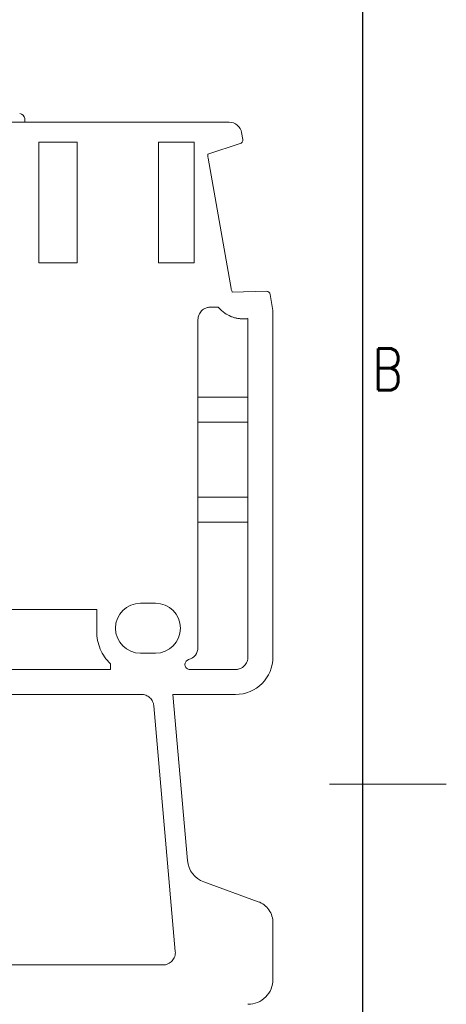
# Model space of a CAD drawing. Header units: millimetres. Extents: x -5 to 292, y -5 to 205.
# Tile 12 of 13: x 266 to 292, y 87 to 146. Entities that reach past the tile are written whole.
import ezdxf
from ezdxf.enums import TextEntityAlignment as Align

# ---------------------------------------------------------------- set-up
doc = ezdxf.new("R2010")
doc.units = ezdxf.units.MM
doc.layers.get('0').update_dxf_attribs({"lineweight": 30})
for name, color, linetype, lineweight in [('TEXT', 6, 'Continuous', 13), ('尺寸线', 3, 'Continuous', 13), ('轮廓线', 7, 'Continuous', 30)]:
    doc.layers.add(name, color=color, linetype=linetype, lineweight=lineweight)
doc.styles.add('romans-高2.5', font='romans.shx', dxfattribs={"width": 0.8, "height": 2.5})
doc.styles.add('romans-高3.5', font='romans.shx', dxfattribs={"width": 0.8, "height": 3.5})
doc.styles.add('宋体-高2.5', font='txt', dxfattribs={"width": 0.8, "height": 2.5})

# ---------------------------------------------------------------- blocks, each defined once
blk = doc.blocks.new('FOR-1754 Rev.1.1-A4客户图')
at = {"layer": '尺寸线'}
blk.add_line((-2, 100), (5, 100), dxfattribs=at)
at = {"layer": '轮廓线'}
blk.add_lwpolyline([(-74.666, 0), (0, 0), (0, 200), (-287, 200)], dxfattribs=at)
at = {"layer": 'TEXT', "style": 'romans-高2.5', "width": 0.8}
blk.add_text('B', height=2.5, dxfattribs=at).set_placement((0.571, 123.658))
at = {"layer": '尺寸线', "width": 0.8}
for tag, height, style, p in [('/', 2.5, 'romans-高2.5', (-94.886, 30.436)), ('/', 2.5, 'romans-高2.5', (-96.707, 25.38)), ('/', 2.5, 'romans-高2.5', (-102.11, 20.605)), ('15EDGKNM-3.81-XXP-1Y-1000A(H)', 3.5, 'romans-高3.5', (-40.893, 11.725)), ('CENGMZ_2018.10.18', 2.5, 'romans-高2.5', (-97.539, 6.165)), ('15EDGKNM-3.5-C04', 2.5, 'romans-高2.5', (-47.364, 6.202)), ('T0-1', 2.5, 'romans-高2.5', (-5.688, 6.165)), ('2:1', 2.5, 'romans-高2.5', (-23.284, 1.196)), ('1/1', 2.5, 'romans-高2.5', (-5.772, 1.368))]:
    blk.add_attdef(tag, text='', height=height, dxfattribs=dict(at, style=style)).set_placement(p, align=Align.CENTER)
at = {"layer": '尺寸线', "style": '宋体-高2.5', "width": 0.8}
blk.add_attdef('/', text='', height=2.5, dxfattribs=at).set_placement((-55.643, 31.973), align=Align.MIDDLE_LEFT)

msp = doc.modelspace()

# ---------------------------------------------------------------- linework, layer by layer
at = {"color": 7, "linetype": 'Continuous', "lineweight": 15}
for p, q in [((237.058, 139.739), (278.987, 139.739)), ((266.72, 139.956), (266.72, 139.739)), ((279.726, 139.119), (279.798, 138.712)), ((267.576, 138.539), (267.576, 131.294)), ((267.576, 138.539), (269.867, 138.539)), ((269.867, 131.294), (269.867, 138.539)), ((274.735, 138.539), (276.887, 138.539)), ((274.735, 138.539), (274.735, 131.294)), ((276.887, 131.294), (276.887, 138.539)), ((279.64, 138.457), (277.707, 137.816)), ((277.707, 137.816), (277.707, 137.817)), ((277.712, 137.583), (279.092, 129.753)), ((269.867, 131.294), (267.576, 131.294)), ((276.887, 131.294), (274.735, 131.294)), ((279.168, 129.533), (281.21, 129.591)), ((281.21, 129.591), (281.21, 129.591)), ((281.439, 129.406), (281.544, 128.807)), ((278.33, 128.639), (277.858, 128.639)), ((281.544, 128.807), (281.608, 128.444)), ((281.608, 128.444), (281.608, 107.639)), ((277.108, 127.889), (277.108, 108.204)), ((280.106, 127.954), (280.108, 127.889)), ((280.108, 107.639), (280.108, 127.889)), ((280.108, 123.239), (277.108, 123.239)), ((280.108, 121.739), (277.108, 121.739)), ((280.108, 117.239), (277.108, 117.239)), ((280.108, 115.739), (277.108, 115.739)), ((273.66, 110.864), (274.56, 110.864)), ((271.035, 110.489), (260.112, 110.489)), ((271.035, 110.489), (271.035, 109.174)), ((274.56, 107.864), (273.66, 107.864)), ((271.864, 107.228), (271.864, 106.889)), ((246.284, 106.889), (271.864, 106.889)), ((276.626, 106.889), (279.358, 106.889)), ((273.715, 105.389), (251.011, 105.389)), ((279.358, 105.389), (275.607, 105.389)), ((275.607, 105.389), (276.479, 95.415)), ((275.751, 89.967), (274.462, 104.706)), ((277.461, 94.137), (280.72, 92.95)), ((281.608, 91.682), (281.608, 88.289)), ((251.13, 89.152), (275.004, 89.152))]:
    msp.add_line(p, q, dxfattribs=at)
for centre, radius, start, end in [((266.42, 139.956), 0.3, 0, 90), ((273.66, 109.364), 1.5, 90, 270), ((274.56, 109.364), 1.5, 270, 90), ((279.358, 107.639), 2.25, 270, 0), ((277.974, 95.546), 1.5, 185, 250)]:
    msp.add_arc(centre, radius, start, end, dxfattribs=at)
for points, knots in [([(279.726, 139.119), (279.696, 139.291), (279.603, 139.451), (279.336, 139.676), (279.162, 139.739), (278.987, 139.739)], [0, 0, 0, 0, 0.5, 0.5, 1, 1, 1, 1]), ([(279.64, 138.457), (279.688, 138.472), (279.731, 138.503), (279.794, 138.592), (279.808, 138.654), (279.798, 138.712)], [0.0712266, 0.0712266, 0.0712266, 0.0712266, 0.5, 0.5, 1, 1, 1, 1]), ([(277.712, 137.583), (277.705, 137.632), (277.696, 137.71), (277.703, 137.788), (277.707, 137.817)], [0, 0, 0, 0, 0.1260802, 0.199421, 0.199421, 0.199421, 0.199421]), ([(279.168, 129.533), (279.162, 129.545), (279.142, 129.586), (279.112, 129.659), (279.099, 129.722), (279.092, 129.753)], [0.8011814, 0.8011814, 0.8011814, 0.8011814, 0.835074, 0.9179793, 1, 1, 1, 1]), ([(281.439, 129.406), (281.43, 129.457), (281.402, 129.505), (281.322, 129.573), (281.269, 129.592), (281.217, 129.592)], [0, 0, 0, 0, 0.5, 0.5, 1, 1, 1, 1]), ([(277.858, 128.639), (277.827, 128.638), (277.764, 128.636), (277.671, 128.617), (277.563, 128.582), (277.444, 128.521), (277.325, 128.423), (277.227, 128.304), (277.158, 128.171), (277.116, 128.031), (277.111, 127.936), (277.108, 127.889)], [0, 0, 0, 0, 0.0801164, 0.159742, 0.2401519, 0.3697837, 0.5000924, 0.6297244, 0.7600334, 0.8798518, 1, 1, 1, 1]), ([(280.106, 127.954), (280.09, 127.952), (280.072, 127.95), (280.006, 127.942), (279.949, 127.937), (279.843, 127.933), (279.803, 127.933), (279.724, 127.936), (279.686, 127.938), (279.576, 127.949), (279.508, 127.959), (279.383, 127.985), (279.324, 128), (279.2, 128.038), (279.138, 128.06), (278.949, 128.139), (278.83, 128.205), (278.578, 128.38), (278.445, 128.501), (278.33, 128.639)], [0.0268477, 0.0268477, 0.0268477, 0.0268477, 0.0625, 0.0625, 0.125, 0.125, 0.15625, 0.15625, 0.1875, 0.1875, 0.25, 0.25, 0.3125, 0.3125, 0.375, 0.375, 0.5, 0.5, 0.6668277, 0.6668277, 0.6668277, 0.6668277]), ([(271.035, 109.174), (271.035, 108.812), (271.109, 108.45), (271.393, 107.783), (271.603, 107.479), (271.864, 107.228)], [0, 0, 0, 0, 0.5, 0.5, 1, 1, 1, 1]), ([(276.55, 107.479), (276.708, 107.521), (276.852, 107.617), (277.053, 107.877), (277.108, 108.04), (277.108, 108.204)], [0, 0, 0, 0, 0.5, 0.5, 1, 1, 1, 1]), ([(279.358, 106.889), (279.39, 106.89), (279.452, 106.892), (279.545, 106.911), (279.653, 106.946), (279.773, 107.008), (279.892, 107.105), (279.99, 107.224), (280.058, 107.357), (280.101, 107.498), (280.106, 107.592), (280.108, 107.639)], [0, 0, 0, 0, 0.080116, 0.159742, 0.240152, 0.369784, 0.500092, 0.629724, 0.760033, 0.879852, 1, 1, 1, 1]), ([(276.55, 107.479), (276.527, 107.472), (276.482, 107.456), (276.423, 107.413), (276.368, 107.35), (276.327, 107.26), (276.323, 107.151), (276.355, 107.045), (276.424, 106.96), (276.517, 106.899), (276.59, 106.892), (276.626, 106.889)], [0, 0, 0, 0, 0.083613, 0.165445, 0.250451, 0.37389, 0.500276, 0.623698, 0.750073, 0.874259, 1, 1, 1, 1]), ([(274.462, 104.706), (274.458, 104.735), (274.451, 104.794), (274.427, 104.88), (274.387, 104.98), (274.322, 105.088), (274.225, 105.195), (274.109, 105.283), (273.983, 105.344), (273.849, 105.382), (273.76, 105.387), (273.715, 105.389)], [0, 0, 0, 0, 0.079952, 0.159994, 0.241253, 0.369169, 0.500063, 0.62798, 0.758874, 0.878716, 1, 1, 1, 1]), ([(281.608, 91.682), (281.608, 91.957), (281.522, 92.231), (281.206, 92.681), (280.978, 92.856), (280.72, 92.95)], [0, 0, 0, 0, 0.5, 0.5, 1, 1, 1, 1]), ([(275.004, 89.152), (275.039, 89.153), (275.107, 89.156), (275.209, 89.178), (275.323, 89.218), (275.444, 89.287), (275.56, 89.391), (275.654, 89.516), (275.719, 89.658), (275.756, 89.811), (275.753, 89.915), (275.751, 89.967)], [0, 0, 0, 0, 0.082989, 0.165845, 0.250151, 0.373681, 0.500091, 0.623618, 0.750028, 0.874286, 1, 1, 1, 1]), ([(280.108, 86.789), (280.501, 86.789), (280.891, 86.951), (281.447, 87.506), (281.608, 87.896), (281.608, 88.289)], [0, 0, 0, 0, 0.5, 0.5, 1, 1, 1, 1])]:
    msp.add_open_spline(points, degree=3, knots=knots, dxfattribs=at)
msp.add_open_spline([(281.217, 129.592), (281.215, 129.592), (281.212, 129.592), (281.21, 129.591)], degree=3, dxfattribs=at)

# ---------------------------------------------------------------- block references
msp.add_blockref('FOR-1754 Rev.1.1-A4客户图', (287, 0))

doc.saveas('drawing.dxf')
